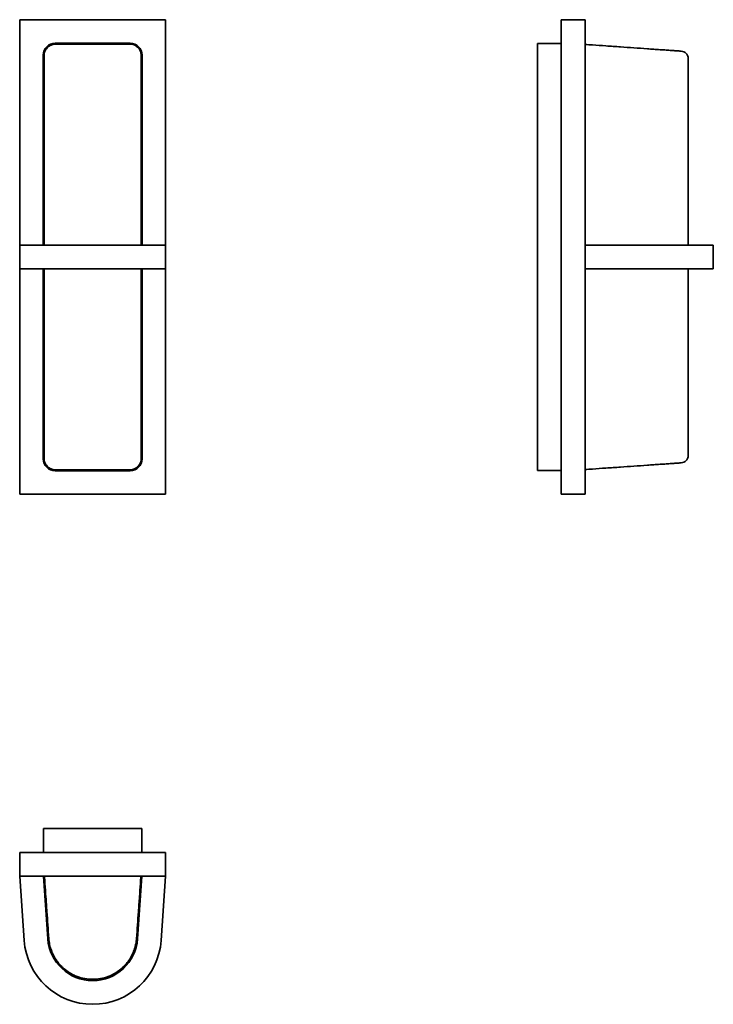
# Model space of a CAD drawing. Header units: millimetres. Extents: x 72 to 364, y 81 to 496.
import ezdxf

# ---------------------------------------------------------------- set-up
doc = ezdxf.new("R2010")
doc.units = ezdxf.units.MM
doc.header["$LTSCALE"] = 2

msp = doc.modelspace()

# ---------------------------------------------------------------- linework, layer by layer
at = {"color": 7, "linetype": 'Continuous', "lineweight": 35}
for p, q in [((133.11, 495.8), (71.61, 495.8)), ((71.61, 495.8), (71.61, 295.8)), ((133.11, 295.8), (133.11, 495.8)), ((309.81, 495.8), (299.81, 495.8)), ((299.81, 495.8), (299.81, 295.8)), ((309.81, 495.8), (309.81, 295.8)), ((118.11, 485.9), (86.61, 485.9)), ((117.88, 485.55), (86.85, 485.55)), ((289.81, 305.8), (289.81, 485.8)), ((289.81, 485.8), (299.81, 485.8)), ((81.51, 480.8), (81.51, 400.8)), ((81.86, 480.57), (81.86, 400.8)), ((122.86, 400.8), (122.86, 480.57)), ((123.21, 400.8), (123.21, 480.8)), ((353.31, 400.8), (353.31, 479.37)), ((71.61, 390.8), (71.61, 400.8)), ((73.51, 400.8), (71.61, 400.8)), ((131.22, 400.8), (73.51, 400.8)), ((133.11, 400.8), (131.22, 400.8)), ((133.11, 390.8), (133.11, 400.8)), ((336.94, 400.8), (309.81, 400.8)), ((309.81, 390.8), (309.81, 400.8)), ((363.84, 400.8), (336.94, 400.8)), ((363.84, 390.8), (363.84, 400.8)), ((73.51, 390.8), (71.61, 390.8)), ((131.22, 390.8), (73.51, 390.8)), ((81.51, 390.8), (81.51, 310.8)), ((81.86, 390.8), (81.86, 311.04)), ((122.86, 311.04), (122.86, 390.8)), ((123.21, 310.8), (123.21, 390.8)), ((133.11, 390.8), (131.22, 390.8)), ((336.94, 390.8), (309.81, 390.8)), ((363.84, 390.8), (336.94, 390.8)), ((353.31, 312.24), (353.31, 390.8)), ((86.61, 305.7), (118.11, 305.7)), ((117.88, 306.05), (86.85, 306.05)), ((289.81, 305.8), (299.81, 305.8)), ((71.61, 295.8), (133.11, 295.8)), ((309.81, 295.8), (299.81, 295.8)), ((81.61, 154.93), (81.61, 144.93)), ((81.61, 154.93), (123.11, 154.93)), ((123.11, 154.93), (123.11, 144.93)), ((71.61, 134.93), (71.61, 144.93)), ((133.11, 144.93), (71.61, 144.93)), ((133.11, 134.93), (133.11, 144.93)), ((73.51, 107.79), (71.61, 134.93)), ((133.11, 134.93), (71.61, 134.93)), ((81.61, 134.93), (83.46, 108.49)), ((121.26, 108.49), (123.11, 134.93)), ((133.11, 134.93), (131.22, 107.79)), ((101.11, 91.54), (101.11, 90.91)), ((103.61, 90.91), (103.61, 91.54))]:
    msp.add_line(p, q, dxfattribs=at)
for centre, radius, start, end in [((86.61, 480.8), 5.1, 90, 180), ((118.11, 480.8), 5.1, 0, 90), ((86.61, 310.8), 5.1, 180, 270), ((118.11, 310.8), 5.1, 270, 0), ((102.36, 109.81), 18.95, 184, 356), ((102.36, 109.81), 28.92, 184, 356)]:
    msp.add_arc(centre, radius, start, end, dxfattribs=at)
for points, knots in [([(86.85, 485.55), (86.29, 485.5), (85.16, 485.39), (83.67, 484.53), (82.54, 483.26), (81.95, 481.86), (81.89, 480.94), (81.86, 480.57)], [0, 0, 0, 0, 0.2149996, 0.4300221, 0.6444527, 0.858657, 1, 1, 1, 1]), ([(122.86, 480.57), (122.81, 481.13), (122.7, 482.25), (121.84, 483.75), (120.57, 484.87), (119.17, 485.47), (118.24, 485.53), (117.88, 485.55)], [0, 0, 0, 0, 0.215, 0.430022, 0.644453, 0.858657, 1, 1, 1, 1]), ([(336.06, 483.54), (334.17, 483.68), (330.4, 483.94), (324.57, 484.35), (318.77, 484.75), (313.79, 485.1), (310.87, 485.31), (309.81, 485.38)], [0, 0, 0, 0, 0.2165244, 0.4311876, 0.6654253, 0.8787887, 1, 1, 1, 1]), ([(350.35, 482.54), (350.3, 482.55), (350.21, 482.55), (349.42, 482.61), (348.12, 482.7), (346.29, 482.83), (344.04, 482.99), (341.48, 483.16), (338.8, 483.35), (336.96, 483.48), (336.06, 483.54)], [0, 0, 0, 0, 0.117123, 0.240651, 0.368877, 0.499621, 0.630427, 0.758825, 0.8826, 1, 1, 1, 1]), ([(353.31, 479.37), (353.26, 479.76), (353.18, 480.55), (352.5, 481.59), (351.51, 482.34), (350.73, 482.48), (350.35, 482.54)], [0, 0, 0, 0, 0.240989, 0.5, 0.759011, 1, 1, 1, 1]), ([(350.35, 309.06), (350.73, 309.13), (351.51, 309.27), (352.5, 310.02), (353.18, 311.06), (353.26, 311.85), (353.31, 312.24)], [0, 0, 0, 0, 0.240989, 0.5, 0.759011, 1, 1, 1, 1]), ([(86.85, 306.05), (86.29, 306.11), (85.16, 306.22), (83.67, 307.08), (82.54, 308.35), (81.95, 309.75), (81.89, 310.67), (81.86, 311.04)], [0, 0, 0, 0, 0.215, 0.430022, 0.644453, 0.858657, 1, 1, 1, 1]), ([(117.88, 306.05), (118.44, 306.11), (119.56, 306.22), (121.06, 307.08), (122.18, 308.35), (122.78, 309.75), (122.84, 310.67), (122.86, 311.04)], [0, 0, 0, 0, 0.2149996, 0.4300221, 0.6444527, 0.858657, 1, 1, 1, 1]), ([(336.06, 308.07), (334.17, 307.93), (330.4, 307.67), (324.57, 307.26), (318.78, 306.86), (313.79, 306.51), (310.87, 306.3), (309.81, 306.23)], [0, 0, 0, 0, 0.216505, 0.431178, 0.665418, 0.878769, 1, 1, 1, 1]), ([(336.06, 308.07), (336.96, 308.13), (338.8, 308.26), (341.48, 308.44), (344.04, 308.62), (346.29, 308.78), (348.12, 308.91), (349.42, 309), (350.21, 309.05), (350.3, 309.06), (350.35, 309.06)], [0, 0, 0, 0, 0.1174, 0.241175, 0.369573, 0.500379, 0.631123, 0.759349, 0.882877, 1, 1, 1, 1]), ([(83.87, 108.67), (83.74, 110.56), (83.48, 114.33), (83.07, 120.16), (82.66, 125.96), (82.32, 130.94), (82.11, 133.87), (82.04, 134.93)], [0, 0, 0, 0, 0.216505, 0.431178, 0.665418, 0.878769, 1, 1, 1, 1]), ([(122.69, 134.93), (122.61, 133.87), (122.41, 130.94), (122.06, 125.96), (121.66, 120.16), (121.25, 114.33), (120.98, 110.56), (120.85, 108.67)], [0, 0, 0, 0, 0.1212113, 0.3345747, 0.5688124, 0.7834756, 1, 1, 1, 1]), ([(120.85, 108.67), (120.8, 108.14), (120.71, 107.12), (120.41, 105.68), (120.06, 104.39), (119.65, 103.25), (119.02, 101.76), (118.05, 99.99), (116.63, 98.05), (114.71, 96.03), (112.19, 94.11), (109.01, 92.54), (105.71, 91.63), (102.36, 91.33), (99.02, 91.63), (96.29, 92.38), (94.18, 93.3), (92.62, 94.16), (91.11, 95.19), (89.89, 96.22), (88.92, 97.19), (88.15, 98.04), (87.42, 98.97), (86.73, 99.98), (86.09, 101.06), (85.42, 102.38), (84.76, 104.06), (84.14, 106.21), (83.97, 107.81), (83.87, 108.67)], [0, 0, 0, 0, 0.028673, 0.05507, 0.07919, 0.101034, 0.120601, 0.166399, 0.209602, 0.250211, 0.316231, 0.379628, 0.440105, 0.499913, 0.559721, 0.620199, 0.651604, 0.683667, 0.716388, 0.749769, 0.769758, 0.790396, 0.811684, 0.833622, 0.85621, 0.879448, 0.913314, 0.9535, 1, 1, 1, 1])]:
    msp.add_open_spline(points, degree=3, knots=knots, dxfattribs=at)

doc.saveas('drawing.dxf')
